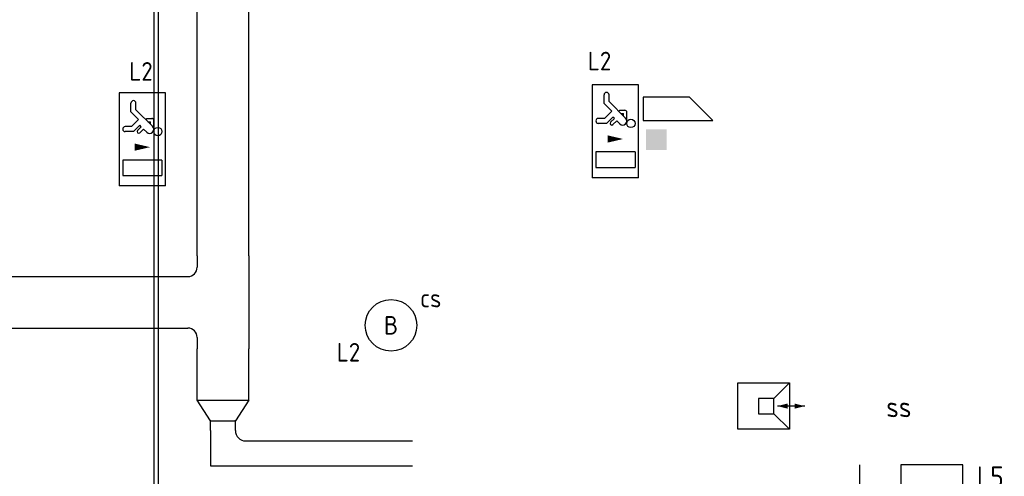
# Model space of a CAD drawing. Header units: millimetres. Extents: x -28157 to 193371, y -2151 to 171990.
# Tile 28 of 31: x 111474 to 116246, y 67493 to 69706. Entities that reach past the tile are written whole.
import ezdxf
from ezdxf.enums import TextEntityAlignment as Align

# ---------------------------------------------------------------- set-up
doc = ezdxf.new("R2010")
doc.units = ezdxf.units.MM
doc.header["$LTSCALE"] = 50
doc.layers.get('0').update_dxf_attribs({"linetype": 'CONTINUOUS'})
for name, color, linetype in [('EL6131--_KG_D', 6, 'CONTINUOUS'), ('EL6311--', 20, 'CONTINUOUS'), ('EL6321--', 3, 'CONTINUOUS'), ('EL6422--', 3, 'CONTINUOUS'), ('EL6521--', 3, 'CONTINUOUS'), ('EL6522--', 3, 'CONTINUOUS'), ('Inter Visual Systems Vloerleidingen tbv. AV', 5, 'CONTINUOUS'), ('Sparingen Heegt', 6, 'CONTINUOUS')]:
    doc.layers.add(name, color=color, linetype=linetype)
doc.styles.add('BURO-012', font='BUROFONT.shx', dxfattribs={"height": 120})
doc.styles.add('STABICAD-018', font='ISOCP.SHX', dxfattribs={"height": 90})

# ---------------------------------------------------------------- blocks, each defined once
blk = doc.blocks.new('WAND-01A')
at = {"color": 0, "linetype": 'Continuous'}
for p, q in [((0, 200), (0, 0)), ((-150, 0), (150, 0))]:
    blk.add_line(p, q, dxfattribs=at)
blk.add_lwpolyline([(150, 200), (150, 500), (-150, 500), (-150, 200)], close=True, dxfattribs=at)
at = {"color": 0, "linetype": 'Continuous', "style": 'STABICAD-018'}
for tag, p in [('LIGHTFIXTURECODE', (359.7, 730.5)), ('SWITCHCODE', (364.2, 330.5)), ('PANEL', (359.7, 130.5)), ('CIRCUIT', (359.7, -69.5)), ('SUBCIRCUIT', (659.7, -69.5))]:
    blk.add_attdef(tag, text='', height=180, dxfattribs=at).set_placement(p, align=Align.MIDDLE)
blk = doc.blocks.new('0905A4')
at = {"color": 0, "linetype": 'Continuous'}
for p, q in [((-2.5, 1), (-2.5, 5.5)), ((-2.5, 5.5), (2.5, 5.5)), ((1, 4), (2.5, 5.5)), ((2.5, 5.5), (2.5, 1)), ((1, 4), (-0.5, 4)), ((-0.5, 4), (-0.5, 2.5)), ((1, 2.5), (1, 4)), ((4, 3.25), (1.332, 3.25)), ((-0.5, 2.5), (1, 2.5)), ((2.5, 1), (1, 2.5)), ((2.5, 1), (-2.5, 1))]:
    blk.add_line(p, q, dxfattribs=at)
for points in [[(1.332, 3.25, 0, 0.5, 0), (2.332, 3.25, 0.5, 0.5, 0)], [(4, 3.25, 0, 0.5, 0), (3, 3.25, 0.5, 0.5, 0)]]:
    blk.add_lwpolyline(points, format="xyseb", dxfattribs=at)
at = {"color": 0, "linetype": 'Continuous', "style": 'STABICAD-018'}
for tag, p in [('COMMENT1', (0, 10)), ('TELECOM1', (0, 7)), ('ARTICLECODE', (0, 0))]:
    blk.add_attdef(tag, text='', height=1.8, dxfattribs=at).set_placement(p, align=Align.MIDDLE)
blk = doc.blocks.new('VB662DAL')
at = {"color": 0, "linetype": 'Continuous'}
for points in [[(-3.375, 3.25), (-3.375, 1), (3.375, 1)], [(1.125, 3.25), (-3.375, 3.25)], [(1.125, 3.25), (3.375, 1)]]:
    blk.add_lwpolyline(points, dxfattribs=at)
at = {"color": 0, "linetype": 'Continuous', "style": 'STABICAD-018'}
blk.add_attdef('SECURITY_PANEL', text='', height=1.8, dxfattribs=at).set_placement((0, 12.125), align=Align.CENTER)
for tag, p in [('TEXT1', (0, 5.75)), ('ARTICLECODE', (0, 2.125))]:
    blk.add_attdef(tag, text='', height=1.8, dxfattribs=at).set_placement(p, align=Align.MIDDLE)
blk = doc.blocks.new('1115C2I')
at = {"color": 0, "linetype": 'Continuous'}
for p, q in [((4.5, 5.5), (-4.5, 5.5)), ((-4.5, 1), (-4.5, 5.5)), ((-2, 5.15), (-3.5, 5.15)), ((-3.5, 5.15), (-3.5, 1.35)), ((-2, 1.35), (-2, 5.15)), ((0.76, 4.11), (0.76, 4.91)), ((1.24, 4.309), (1.24, 4.91)), ((4.5, 1), (4.5, 5.5)), ((1.374, 3.496), (0.76, 4.11)), ((1.24, 4.309), (1.94, 3.609)), ((1.271, 2.261), (2.88, 3.87)), ((1.94, 3.609), (2.681, 4.35)), ((2.681, 4.35), (3.52, 4.35)), ((2.88, 3.87), (3.52, 3.87)), ((0.646, 3.489), (1.007, 3.128)), ((0.705, 2.827), (1.007, 3.128)), ((0.872, 3.715), (1.233, 3.354)), ((1.233, 3.354), (1.374, 3.496)), ((1.94, 2.93), (2.04, 2.83)), ((0.988, 2.144), (1.84, 2.144)), ((1.474, 2.464), (1.72, 2.464)), ((1.714, 2.704), (1.72, 2.697)), ((1.72, 2.697), (1.72, 2.464)), ((2.04, 2.83), (2.04, 2.344)), ((-4.5, 1), (4.5, 1)), ((-2, 1.35), (-3.5, 1.35))]:
    blk.add_line(p, q, dxfattribs=at)
blk.add_lwpolyline([(-0.75, 2.5, 0, 0.7, 0), (-0.75, 4, 0.7, 0.7, 0)], format="xyseb", dxfattribs=at)
blk.add_circle((0.76, 1.75), 0.4, dxfattribs=at)
for centre, radius, start, end in [((1, 4.91), 0.24, 0, 180), ((3.52, 4.11), 0.24, 270, 90), ((0.759, 3.602), 0.16, 45, 225), ((0.988, 2.544), 0.4, 135, 315), ((1.84, 2.344), 0.2, 270, 0)]:
    blk.add_arc(centre, radius, start, end, dxfattribs=at)
at = {"color": 0, "linetype": 'Continuous', "style": 'STABICAD-018'}
for tag, p in [('PANEL', (0, 15.167)), ('CIRCUIT', (0, 12.167)), ('SUBCIRCUIT', (4.5, 12.167)), ('LIGHTFIXTURECODE', (0, 8))]:
    blk.add_attdef(tag, text='', height=1.8, dxfattribs=at).set_placement(p, align=Align.MIDDLE)
blk = doc.blocks.new('*U410')
at = {"color": 0, "linetype": 'Continuous'}
for p, q in [((0, 125, -2730), (3525.1, 125, -2730)), ((0, -125, -2730), (3525.1, -125, -2730))]:
    blk.add_line(p, q, dxfattribs=at)
at = {"layer": 'Sparingen Heegt', "color": 2, "style": 'BURO-012'}
for tag, p in [('SECTIONCODE', (108783.6, 68486.3, 2730)), ('POSITIONCODE', (108783.6, 68486.3, 2730)), ('ELEMENTCODE', (108709.4, 68336.3, 2730))]:
    blk.add_attdef(tag, p, '', height=2, dxfattribs=at)
at = {"layer": 'Sparingen Heegt', "style": 'BURO-012'}
blk.add_attdef('CODE', (108709.4, 68336.3, 2730), '', height=1.8, dxfattribs=at)
blk = doc.blocks.new('E00046')
at = {"color": 0, "linetype": 'Continuous'}
blk.add_solid([(-1, 1), (1, 1), (-1, 3), (1, 3)], dxfattribs=at)
at = {"color": 0, "linetype": 'Continuous', "style": 'STABICAD-018'}
blk.add_attdef('SECURITY_PANEL', text='', height=1.8, dxfattribs=at).set_placement((0, 10), align=Align.CENTER)
for tag, p in [('TEXT1', (0, 5.5)), ('ARTICLECODE', (0, 0))]:
    blk.add_attdef(tag, text='', height=1.8, dxfattribs=at).set_placement(p, align=Align.MIDDLE)
blk = doc.blocks.new('1115B3')
at = {"color": 0, "linetype": 'Continuous'}
blk.add_circle((0, 3.5), 2.5, dxfattribs=at)
at = {"color": 0, "linetype": 'Continuous', "style": 'STABICAD-018'}
for tag, p in [('PANEL', (0, 11.5)), ('CIRCUIT', (0, 8.5)), ('SUBCIRCUIT', (4.5, 8.5)), ('LIGHTFIXTURECODE', (0, 3.5)), ('SWITCHCODE', (4.5, 2.5))]:
    blk.add_attdef(tag, text='', height=1.8, dxfattribs=at).set_placement(p, align=Align.MIDDLE)
blk = doc.blocks.new('*U415')
at = {"color": 0, "linetype": 'Continuous'}
for p, q in [((0, 125, -2730), (248.7, 125, -2730)), ((0, -125, -2730), (248.7, -125, -2730))]:
    blk.add_line(p, q, dxfattribs=at)
at = {"layer": 'Sparingen Heegt', "color": 2, "style": 'BURO-012'}
for tag, p in [('POSITIONCODE', (112309.4, 68228.5, 2730)), ('SECTIONCODE', (112459.4, 67862.6, 2730)), ('ELEMENTCODE', (112459.4, 67862.6, 2730))]:
    blk.add_attdef(tag, p, '', height=2, dxfattribs=at)
at = {"layer": 'Sparingen Heegt', "style": 'BURO-012'}
blk.add_attdef('CODE', (112459.4, 67862.6, 2730), '', height=1.8, dxfattribs=at)
blk = doc.blocks.new('*U416')
at = {"color": 0, "linetype": 'Continuous'}
for p, q in [((0, 125, -2730), (100, 60, -2730)), ((0, -125, -2730), (0, 125, -2730)), ((100, -60, -2730), (100, 60, -2730)), ((100, -60, -2730), (0, -125, -2730))]:
    blk.add_line(p, q, dxfattribs=at)
at = {"layer": 'Sparingen Heegt', "color": 2}
for tag, p, style in [('ELEMENTCODE', (112459.4, 67962.6, 2730), 'STABICAD-018'), ('SECTIONCODE', (112459.4, 67862.6, 2730), 'BURO-012'), ('POSITIONCODE', (112459.4, 67862.6, 2730), 'BURO-012')]:
    blk.add_attdef(tag, p, '', height=2, dxfattribs=dict(at, style=style))
blk = doc.blocks.new('*U408')
at = {"color": 0, "linetype": 'Continuous'}
for p, q in [((-60, 110, -2730), (-60, 160, -2730)), ((60, 110, -2730), (60, 160, -2730)), ((60, -60, -2730), (60, 110, -2730)), ((-110, 60, -2730), (-160, 60, -2730)), ((-110, -60, -2730), (-160, -60, -2730)), ((-110, -60, -2730), (60, -60, -2730))]:
    blk.add_line(p, q, dxfattribs=at)
blk.add_arc((-110, 110, -2730), 50, 270, 0, dxfattribs=at)
at = {"layer": 'Sparingen Heegt', "color": 2, "style": 'BURO-012'}
for tag in ['SECTIONCODE', 'ELEMENTCODE', 'POSITIONCODE']:
    blk.add_attdef(tag, (112459.4, 67655.5, 2730), '', height=2, dxfattribs=at)
blk = doc.blocks.new('*U409')
at = {"color": 0, "linetype": 'Continuous'}
for p, q in [((0, 60, -2730), (758.4, 60, -2730)), ((0, -60, -2730), (758.4, -60, -2730))]:
    blk.add_line(p, q, dxfattribs=at)
at = {"layer": 'Sparingen Heegt', "color": 2, "style": 'BURO-012'}
for tag in ['SECTIONCODE', 'ELEMENTCODE', 'POSITIONCODE']:
    blk.add_attdef(tag, (112619.4, 67655.5, 2730), '', height=2, dxfattribs=at)
blk = doc.blocks.new('*U417')
at = {"color": 0, "linetype": 'Continuous'}
for p, q in [((-125, 225, -2730), (-125, 170, -2730)), ((125, 225, -2730), (125, 170, -2730)), ((-170, 125, -2730), (-225, 125, -2730)), ((225, 125, -2730), (170, 125, -2730)), ((225, -125, -2730), (-225, -125, -2730))]:
    blk.add_line(p, q, dxfattribs=at)
for centre, start, end in [((-170, 170, -2730), 270, 0), ((170, 170, -2730), 180, 270)]:
    blk.add_arc(centre, 45, start, end, dxfattribs=at)
at = {"layer": 'Sparingen Heegt', "color": 2, "style": 'BURO-012'}
for tag in ['SECTIONCODE', 'ELEMENTCODE', 'POSITIONCODE']:
    blk.add_attdef(tag, (112459.4, 68336.3, 2730), '', height=2, dxfattribs=at)
blk = doc.blocks.new('*U418')
at = {"color": 0, "linetype": 'Continuous'}
for p, q in [((0, 125, -2730), (1531.9, 125, -2730)), ((0, -125, -2730), (1531.9, -125, -2730))]:
    blk.add_line(p, q, dxfattribs=at)
at = {"layer": 'Sparingen Heegt', "color": 2, "style": 'BURO-012'}
for tag, p in [('POSITIONCODE', (112309.4, 68927.1, 2730)), ('SECTIONCODE', (112459.4, 68561.3, 2730)), ('ELEMENTCODE', (112459.4, 68561.3, 2730))]:
    blk.add_attdef(tag, p, '', height=2, dxfattribs=at)
at = {"layer": 'Sparingen Heegt', "style": 'BURO-012'}
blk.add_attdef('CODE', (112459.4, 68561.3, 2730), '', height=1.8, dxfattribs=at)

msp = doc.modelspace()

# ---------------------------------------------------------------- linework, layer by layer
at = {"layer": 'Inter Visual Systems Vloerleidingen tbv. AV'}
for p, q in [((112125.34278, 67134.26106, 2850), (112125.34278, 70650.56645, 2850)), ((112147.74822, 67135.93128, 2850), (112147.74822, 70630.9437, 2850))]:
    msp.add_line(p, q, dxfattribs=at)

# ---------------------------------------------------------------- block references
at = {"layer": 'EL6131--_KG_D', "linetype": 'Continuous'}
for name, p, rotation in [('*U418', (112459.43139, 68561.27997, 2730), 90.00000000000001), ('*U417', (112459.43139, 68336.27997, 2730), 90.00000000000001), ('*U415', (112459.43139, 67862.59289, 2730), 90.00000000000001), ('*U416', (112459.43139, 67862.59289, 2730), 270), ('*U408', (112459.43139, 67604.44207, 2730), 270)]:
    msp.add_blockref(name, p, dxfattribs=dict(at, rotation=rotation))
for name, p in [('*U410', (108709.35868, 68336.27997, 2730)), ('*U409', (112619.43139, 67604.44207, 2730))]:
    msp.add_blockref(name, p, dxfattribs=at)
at = {"layer": 'EL6311--', "linetype": 'Continuous'}
ref = msp.add_blockref('1115B3', (113273.98561, 68049.9167), dxfattribs=dict(at, xscale=50, yscale=50, zscale=50))
ref.add_attrib('CIRCUIT', 'L2', dxfattribs={"layer": '0', "color": 7, "linetype": 'Continuous', "height": 90, "style": 'STABICAD-018'}).set_placement((113067.82975, 68094.18898), align=Align.MIDDLE)
ref.add_attrib('LIGHTFIXTURECODE', 'B', dxfattribs={"layer": '0', "color": 1, "linetype": 'Continuous', "height": 90, "style": 'STABICAD-018'}).set_placement((113273.98561, 68224.9167), align=Align.MIDDLE)
ref.add_attrib('SWITCHCODE', 'cs', dxfattribs={"layer": '0', "color": 1, "linetype": 'Continuous', "height": 90, "style": 'STABICAD-018'}).set_placement((113466.45216, 68356.88246), align=Align.MIDDLE)
ref = msp.add_blockref('WAND-01A', (115544.02699, 67398.28881), dxfattribs=dict(at, rotation=270))
ref.add_attrib('CIRCUIT', 'L5', dxfattribs={"layer": '0', "color": 7, "linetype": 'Continuous', "height": 100, "style": 'STABICAD-018'}).set_placement((116177.98338, 67490.98611), align=Align.MIDDLE)
ref.add_attrib('LIGHTFIXTURECODE', 'L', dxfattribs={"layer": '0', "color": 7, "linetype": 'Continuous', "height": 100, "style": 'STABICAD-018'}).set_placement((115895.60675, 67398.70703), align=Align.MIDDLE)
ref.add_attrib('SWITCHCODE', 'ss', dxfattribs={"layer": '0', "color": 7, "linetype": 'Continuous', "height": 100, "style": 'STABICAD-018'}).set_placement((115734.64819, 67829.25171), align=Align.MIDDLE)
at = {"layer": 'EL6321--', "linetype": 'Continuous'}
ref = msp.add_blockref('1115C2I', (114523.72226, 69165.47773, 2730), dxfattribs=dict(at, xscale=50, yscale=50, zscale=50, rotation=90.00000000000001))
ref.add_attrib('CIRCUIT', 'L2', dxfattribs={"layer": '0', "color": 7, "linetype": 'Continuous', "height": 90, "style": 'STABICAD-018'}).set_placement((114284.28281, 69505.98312, 2730), align=Align.MIDDLE)
ref = msp.add_blockref('1115C2I', (112231.31431, 69125.9478, 2730), dxfattribs=dict(at, xscale=50, yscale=50, zscale=50, rotation=90.00000000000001))
ref.add_attrib('CIRCUIT', 'L2', dxfattribs={"layer": '0', "color": 7, "linetype": 'Continuous', "height": 90, "style": 'STABICAD-018'}).set_placement((112062.32596, 69455.79295, 2730), align=Align.MIDDLE)
at = {"layer": 'EL6321--', "linetype": 'Continuous', "xscale": 50, "yscale": 50, "zscale": 50, "rotation": 90.00000000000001}
for p in [(114523.72226, 69165.47773), (112231.31431, 69125.9478)]:
    msp.add_blockref('1115C2I', p, dxfattribs=at)
at = {"layer": 'EL6422--', "linetype": 'Continuous', "xscale": 50, "yscale": 50, "zscale": 50}
msp.add_blockref('0905A4', (115079.29173, 67670.70279), dxfattribs=at)
at = {"layer": 'EL6521--', "linetype": 'Continuous', "xscale": 50, "yscale": 50, "zscale": 50, "rotation": 90.00000000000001}
msp.add_blockref('E00046', (114658.93319, 69124.61735), dxfattribs=at)
at = {"layer": 'EL6522--', "linetype": 'Continuous', "xscale": 50, "yscale": 50, "zscale": 50}
msp.add_blockref('VB662DAL', (114663.76078, 69168.26624), dxfattribs=at)

doc.saveas('drawing.dxf')
